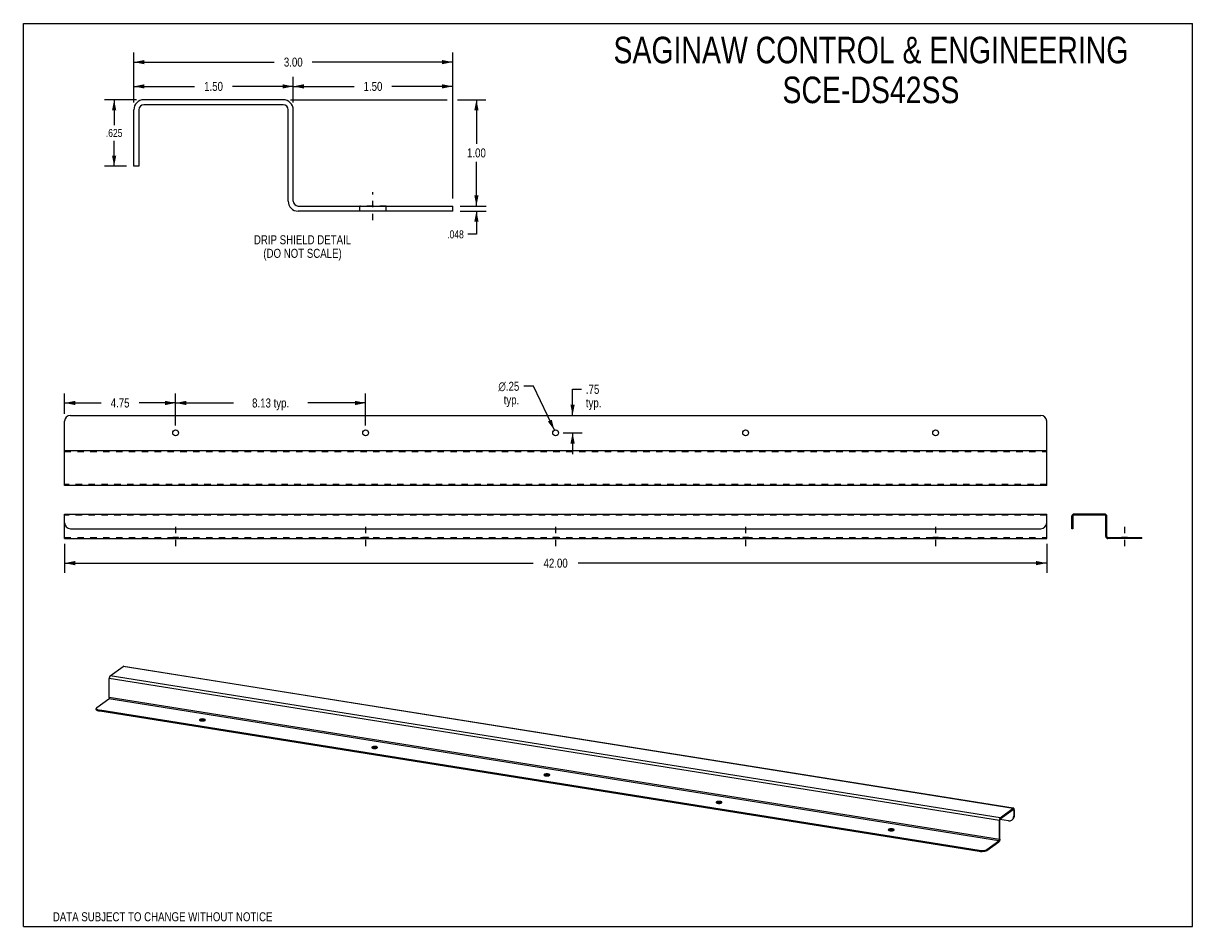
# Model space of a CAD drawing. Header units: inches. Extents: x 0 to 50, y 0 to 38.6.
import ezdxf

# ---------------------------------------------------------------- set-up
doc = ezdxf.new("R2010")
doc.units = ezdxf.units.IN
doc.header["$LTSCALE"] = 2.75
doc.header["$MEASUREMENT"] = 0
doc.linetypes.add('DASHED', pattern=[0.2, 0.1, -0.1])
doc.linetypes.add('HIDDEN', pattern=[0.2, 0.1, -0.1])
doc.layers.get('0').update_dxf_attribs({"linetype": 'CONTINUOUS'})
for name, color, linetype in [('02___PRT_ALL_AXES', 7, 'CONTINUOUS'), ('DEFAULT_2', 8, 'HIDDEN'), ('DIMENSIONS', 7, 'CONTINUOUS')]:
    doc.layers.add(name, color=color, linetype=linetype)
doc.styles.get("Standard").update_dxf_attribs({"font": 'txt', "width": 0.8})
doc.styles.add('TEXTSTYLE_1', font='gdt', dxfattribs={"width": 0.8})
doc.dimstyles.new('DIMSTYLE_1', dxfattribs={"dimtxt": 0.340909, "dimasz": 0.454545, "dimexe": 0.09, "dimexo": 0.07, "dimgap": 0.0375, "dimtad": 0, "dimtih": 1, "dimtoh": 1, "dimdec": 3, "dimlfac": 0.22, "dimzin": 4, "dimdsep": 46, "dimtxsty": 'Standard', "dimblk": '_FILLED', "dimblk1": '_FILLED', "dimblk2": '_FILLED', "dimcen": 0.09, "dimadec": 0, "dimazin": 0, "dimtfac": 1, "dimtdec": 3, "dimtofl": 0, "dimtmove": 0, "dimatfit": 3, "dimldrblk": '_FILLED', "dimfxl": 0, "dimtolj": 1, "dimtzin": 4, "dimarcsym": 0})
doc.dimstyles.new('DIMSTYLE_2', dxfattribs={"dimtxt": 0.386364, "dimasz": 0.454545, "dimexe": 0.09, "dimexo": 0.07, "dimgap": 0.0425, "dimtad": 0, "dimtih": 1, "dimtoh": 1, "dimzin": 4, "dimdsep": 46, "dimtxsty": 'Standard', "dimblk": '_FILLED', "dimblk1": '_FILLED', "dimblk2": '_FILLED', "dimcen": 0.09, "dimadec": 0, "dimazin": 0, "dimtfac": 1, "dimtofl": 0, "dimtmove": 0, "dimatfit": 3, "dimldrblk": '_FILLED', "dimfxl": 0, "dimtolj": 1, "dimtzin": 4, "dimarcsym": 0})
doc.dimstyles.new('DIMSTYLE_3', dxfattribs={"dimtxt": 0.386364, "dimasz": 0.454545, "dimexe": 0.09, "dimexo": 0.07, "dimgap": 0.09, "dimtad": 0, "dimtih": 1, "dimtoh": 1, "dimzin": 4, "dimdsep": 46, "dimtxsty": 'Standard', "dimblk": '_FILLED', "dimblk1": '_FILLED', "dimblk2": '_FILLED', "dimcen": 0.09, "dimadec": 0, "dimazin": 0, "dimtfac": 1, "dimtofl": 0, "dimtmove": 0, "dimatfit": 3, "dimldrblk": '_FILLED', "dimfxl": 0, "dimtolj": 1, "dimtzin": 4, "dimarcsym": 0})
doc.dimstyles.new('DIMSTYLE_4', dxfattribs={"dimtxt": 0.386364, "dimasz": 0.454545, "dimexe": 0.09, "dimexo": 0.07, "dimgap": 0.0425, "dimtad": 0, "dimtih": 1, "dimtoh": 1, "dimlfac": 0.22, "dimzin": 4, "dimdsep": 46, "dimtxsty": 'Standard', "dimblk": '_FILLED', "dimblk1": '_FILLED', "dimblk2": '_FILLED', "dimcen": 0.09, "dimadec": 0, "dimazin": 0, "dimtfac": 1, "dimtofl": 0, "dimtmove": 0, "dimatfit": 3, "dimldrblk": '_FILLED', "dimfxl": 0, "dimtolj": 1, "dimtzin": 4, "dimarcsym": 0})

# ---------------------------------------------------------------- blocks, each defined once
blk = doc.blocks.new('_FILLED')
at = {"color": 0, "linetype": 'ByBlock'}
blk.add_solid([(0, 0), (-1, 0.2), (-1, -0.2)], dxfattribs=at)
blk = doc.blocks.new('*D1')
at = {"layer": 'DIMENSIONS', "color": 2, "linetype": 'Continuous'}
for p, q in [((19.374, 30.824), (19.374, 31.733)), ((18.677, 30.824), (19.783, 30.824)), ((18.677, 30.605), (19.783, 30.605)), ((19.374, 30.605), (19.374, 29.613)), ((19.374, 29.613), (19.004, 29.613))]:
    blk.add_line(p, q, dxfattribs=at)
at = {"layer": 'DIMENSIONS', "color": 2, "linetype": 'Continuous', "xscale": 0.4545454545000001, "yscale": 0.4545454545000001, "zscale": 0.4545454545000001}
for p, rotation in [((19.374, 30.824), 270), ((19.374, 30.605), 90)]:
    blk.add_blockref('_FILLED', p, dxfattribs=dict(at, rotation=rotation))
at = {"layer": 'DIMENSIONS', "color": 2, "linetype": 'Continuous', "insert": (18.834, 29.783), "char_height": 0.3409, "width": 1.09091, "attachment_point": 3, "line_spacing_factor": 0.9}
blk.add_mtext('.048', dxfattribs=at)
blk = doc.blocks.new('*D2')
at = {"layer": 'DIMENSIONS', "color": 2, "linetype": 'Continuous'}
for p, q in [((4.836, 35.369), (3.472, 35.369)), ((3.881, 35.369), (3.881, 34.289)), ((3.881, 32.528), (3.881, 33.608)), ((4.404, 32.528), (3.472, 32.528))]:
    blk.add_line(p, q, dxfattribs=at)
at = {"layer": 'DIMENSIONS', "color": 2, "linetype": 'Continuous', "xscale": 0.4545454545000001, "yscale": 0.4545454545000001, "zscale": 0.4545454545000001}
for p, rotation in [((3.881, 35.369), 90), ((3.881, 32.528), 270)]:
    blk.add_blockref('_FILLED', p, dxfattribs=dict(at, rotation=rotation))
at = {"layer": 'DIMENSIONS', "color": 2, "linetype": 'Continuous', "insert": (3.881, 34.119), "char_height": 0.3409, "width": 1.09091, "attachment_point": 2, "line_spacing_factor": 0.9}
blk.add_mtext('.625', dxfattribs=at)
blk = doc.blocks.new('*D3')
at = {"layer": 'DIMENSIONS', "color": 2, "linetype": 'Continuous'}
for p, q in [((1.761, 16.375), (1.761, 15.14)), ((43.761, 16.375), (43.761, 15.14)), ((1.761, 15.549), (21.795, 15.549)), ((43.761, 15.549), (23.726, 15.549))]:
    blk.add_line(p, q, dxfattribs=at)
at = {"layer": 'DIMENSIONS', "color": 2, "linetype": 'Continuous', "xscale": 0.4545454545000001, "yscale": 0.4545454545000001, "zscale": 0.4545454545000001, "rotation": 180}
blk.add_blockref('_FILLED', (1.761, 15.549), dxfattribs=at)
at = {"layer": 'DIMENSIONS', "color": 2, "linetype": 'Continuous', "xscale": 0.4545454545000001, "yscale": 0.4545454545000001, "zscale": 0.4545454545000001}
blk.add_blockref('_FILLED', (43.761, 15.549), dxfattribs=at)
at = {"layer": 'DIMENSIONS', "color": 2, "linetype": 'Continuous', "insert": (22.761, 15.742), "char_height": 0.3864, "width": 1.54545, "attachment_point": 2, "line_spacing_factor": 0.9}
blk.add_mtext('42.00', dxfattribs=at)
blk = doc.blocks.new('*D4')
at = {"layer": 'DIMENSIONS', "color": 2, "linetype": 'Continuous'}
for p, q in [((1.761, 21.938), (1.761, 22.808)), ((6.511, 21.438), (6.511, 22.808)), ((1.761, 22.399), (3.324, 22.399)), ((6.511, 22.399), (4.947, 22.399))]:
    blk.add_line(p, q, dxfattribs=at)
at = {"layer": 'DIMENSIONS', "color": 2, "linetype": 'Continuous', "xscale": 0.4545454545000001, "yscale": 0.4545454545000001, "zscale": 0.4545454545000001, "rotation": 180}
blk.add_blockref('_FILLED', (1.761, 22.399), dxfattribs=at)
at = {"layer": 'DIMENSIONS', "color": 2, "linetype": 'Continuous', "xscale": 0.4545454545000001, "yscale": 0.4545454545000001, "zscale": 0.4545454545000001}
blk.add_blockref('_FILLED', (6.511, 22.399), dxfattribs=at)
at = {"layer": 'DIMENSIONS', "color": 2, "linetype": 'Continuous', "insert": (4.136, 22.592), "char_height": 0.3864, "width": 1.23636, "attachment_point": 2, "line_spacing_factor": 0.9}
blk.add_mtext('4.75', dxfattribs=at)
blk = doc.blocks.new('*D5')
at = {"layer": 'DIMENSIONS', "color": 2, "linetype": 'Continuous'}
for p, q in [((6.511, 21.438), (6.511, 22.808)), ((14.636, 21.438), (14.636, 22.808)), ((6.511, 22.399), (8.989, 22.399)), ((14.636, 22.399), (12.157, 22.399))]:
    blk.add_line(p, q, dxfattribs=at)
at = {"layer": 'DIMENSIONS', "color": 2, "linetype": 'Continuous', "xscale": 0.4545454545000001, "yscale": 0.4545454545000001, "zscale": 0.4545454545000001, "rotation": 180}
blk.add_blockref('_FILLED', (6.511, 22.399), dxfattribs=at)
at = {"layer": 'DIMENSIONS', "color": 2, "linetype": 'Continuous', "xscale": 0.4545454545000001, "yscale": 0.4545454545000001, "zscale": 0.4545454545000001}
blk.add_blockref('_FILLED', (14.636, 22.399), dxfattribs=at)
at = {"layer": 'DIMENSIONS', "color": 2, "linetype": 'Continuous', "insert": (10.573, 22.592), "char_height": 0.3864, "width": 2.78182, "attachment_point": 2, "line_spacing_factor": 0.9}
blk.add_mtext('8.13 typ.', dxfattribs=at)
blk = doc.blocks.new('*D6')
at = {"layer": 'DIMENSIONS', "color": 2, "linetype": 'Continuous'}
for p, q in [((23.486, 21.87), (23.486, 22.983)), ((23.486, 22.983), (23.861, 22.983)), ((23.079, 21.12), (23.895, 21.12)), ((23.486, 21.12), (23.486, 20.211))]:
    blk.add_line(p, q, dxfattribs=at)
at = {"layer": 'DIMENSIONS', "color": 2, "linetype": 'Continuous', "xscale": 0.4545454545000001, "yscale": 0.4545454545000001, "zscale": 0.4545454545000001}
for p, rotation in [((23.486, 21.87), 270), ((23.486, 21.12), 90)]:
    blk.add_blockref('_FILLED', p, dxfattribs=dict(at, rotation=rotation))
at = {"layer": 'DIMENSIONS', "color": 2, "linetype": 'Continuous', "insert": (24.054, 23.176), "char_height": 0.3864, "width": 1.23636, "attachment_point": 1, "line_spacing_factor": 0.9}
blk.add_mtext('.75\\Ptyp.', dxfattribs=at)
blk = doc.blocks.new('*D7')
at = {"layer": 'DIMENSIONS', "color": 2, "linetype": 'Continuous'}
for p, q in [((21.815, 23.113), (21.4, 23.113)), ((22.707, 21.233), (21.815, 23.113))]:
    blk.add_line(p, q, dxfattribs=at)
at = {"layer": 'DIMENSIONS', "color": 2, "linetype": 'Continuous', "xscale": 0.4545454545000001, "yscale": 0.4545454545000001, "zscale": 0.4545454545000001, "rotation": 295.367519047}
blk.add_blockref('_FILLED', (22.707, 21.233), dxfattribs=at)
at = {"layer": 'DIMENSIONS', "color": 2, "linetype": 'Continuous', "insert": (21.206, 23.306), "char_height": 0.38636, "width": 1.44242, "attachment_point": 3, "line_spacing_factor": 0.9, "style": 'TEXTSTYLE_1'}
blk.add_mtext('{\\Fgdt;n}\\Ftxt;.25\\Ptyp.', dxfattribs=at)
blk = doc.blocks.new('*D8')
at = {"layer": 'DIMENSIONS', "color": 2, "linetype": 'Continuous'}
for p, q in [((4.723, 35.255), (4.723, 36.351)), ((11.541, 35.255), (11.541, 36.351)), ((4.723, 35.941), (7.32, 35.941)), ((11.541, 35.941), (8.943, 35.941))]:
    blk.add_line(p, q, dxfattribs=at)
at = {"layer": 'DIMENSIONS', "color": 2, "linetype": 'Continuous', "xscale": 0.4545454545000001, "yscale": 0.4545454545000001, "zscale": 0.4545454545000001, "rotation": 180}
blk.add_blockref('_FILLED', (4.723, 35.941), dxfattribs=at)
at = {"layer": 'DIMENSIONS', "color": 2, "linetype": 'Continuous', "xscale": 0.4545454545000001, "yscale": 0.4545454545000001, "zscale": 0.4545454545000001}
blk.add_blockref('_FILLED', (11.541, 35.941), dxfattribs=at)
at = {"layer": 'DIMENSIONS', "color": 2, "linetype": 'Continuous', "insert": (8.132, 36.135), "char_height": 0.3864, "width": 1.23636, "attachment_point": 2, "line_spacing_factor": 0.9}
blk.add_mtext('1.50', dxfattribs=at)
blk = doc.blocks.new('*D9')
at = {"layer": 'DIMENSIONS', "color": 2, "linetype": 'Continuous'}
for p, q in [((11.541, 35.255), (11.541, 36.351)), ((18.359, 31.142), (18.359, 36.351)), ((11.541, 35.941), (14.139, 35.941)), ((18.359, 35.941), (15.761, 35.941))]:
    blk.add_line(p, q, dxfattribs=at)
at = {"layer": 'DIMENSIONS', "color": 2, "linetype": 'Continuous', "xscale": 0.4545454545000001, "yscale": 0.4545454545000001, "zscale": 0.4545454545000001, "rotation": 180}
blk.add_blockref('_FILLED', (11.541, 35.941), dxfattribs=at)
at = {"layer": 'DIMENSIONS', "color": 2, "linetype": 'Continuous', "xscale": 0.4545454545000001, "yscale": 0.4545454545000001, "zscale": 0.4545454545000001}
blk.add_blockref('_FILLED', (18.359, 35.941), dxfattribs=at)
at = {"layer": 'DIMENSIONS', "color": 2, "linetype": 'Continuous', "insert": (14.95, 36.135), "char_height": 0.3864, "width": 1.23636, "attachment_point": 2, "line_spacing_factor": 0.9}
blk.add_mtext('1.50', dxfattribs=at)
blk = doc.blocks.new('*D10')
at = {"layer": 'DIMENSIONS', "color": 2, "linetype": 'Continuous'}
for p, q in [((4.723, 35.255), (4.723, 37.389)), ((18.359, 31.142), (18.359, 37.389)), ((4.723, 36.98), (10.729, 36.98)), ((18.359, 36.98), (12.352, 36.98))]:
    blk.add_line(p, q, dxfattribs=at)
at = {"layer": 'DIMENSIONS', "color": 2, "linetype": 'Continuous', "xscale": 0.4545454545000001, "yscale": 0.4545454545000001, "zscale": 0.4545454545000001, "rotation": 180}
blk.add_blockref('_FILLED', (4.723, 36.98), dxfattribs=at)
at = {"layer": 'DIMENSIONS', "color": 2, "linetype": 'Continuous', "xscale": 0.4545454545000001, "yscale": 0.4545454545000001, "zscale": 0.4545454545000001}
blk.add_blockref('_FILLED', (18.359, 36.98), dxfattribs=at)
at = {"layer": 'DIMENSIONS', "color": 2, "linetype": 'Continuous', "insert": (11.541, 37.173), "char_height": 0.3864, "width": 1.23636, "attachment_point": 2, "line_spacing_factor": 0.9}
blk.add_mtext('3.00', dxfattribs=at)

msp = doc.modelspace()

# ---------------------------------------------------------------- linework, layer by layer
at = {"color": 7, "linetype": 'Continuous'}
for p, q in [((0, 0), (0, 38.6364)), ((0, 38.6364), (50, 38.6364)), ((50, 0), (50, 38.6364)), ((11.109, 35.1508), (5.1545, 35.1508)), ((4.9408, 34.9371), (4.9408, 32.5281)), ((11.3227, 31.0371), (11.3227, 34.9371)), ((4.9408, 32.5281), (4.7227, 32.5281)), ((18.359, 30.6053), (11.7545, 30.6053)), ((18.359, 30.6053), (18.359, 30.8235)), ((44.8817, 17.5511), (44.8817, 17.0211)), ((46.2387, 17.5981), (44.9287, 17.5981)), ((46.2857, 16.6931), (46.2857, 17.5511)), ((1.7606, 16.5981), (1.7606, 17.2711)), ((43.7606, 16.5981), (43.7606, 17.2711)), ((44.8817, 17.0211), (44.8337, 17.0211)), ((1.7606, 16.5981), (43.7606, 16.5981)), ((47.8337, 16.5981), (46.3807, 16.5981)), ((47.8337, 16.5981), (47.8337, 16.6461)), ((3.1181, 9.2888), (3.1181, 9.3339)), ((3.2624, 9.2113), (3.2279, 9.218)), ((3.2624, 9.2113), (3.2624, 9.2564)), ((40.8742, 3.2127), (3.2624, 9.2113)), ((41.7748, 4.6107), (42.3285, 5.0168)), ((42.3285, 5.0619), (42.3285, 5.0168)), ((42.3307, 5.0181), (42.3285, 5.0168)), ((42.3686, 5.0021), (42.3483, 4.9872)), ((41.7347, 4.5371), (41.755, 4.552)), ((41.755, 3.7457), (41.755, 4.552)), ((42.1217, 4.5253), (41.7599, 4.583)), ((41.7748, 4.6558), (41.7748, 4.6107)), ((42.3483, 4.9872), (42.2989, 4.9951)), ((42.3483, 4.9872), (42.3483, 4.7241)), ((42.3483, 4.7241), (42.3686, 4.7389)), ((41.2064, 3.2541), (41.7148, 3.627)), ((41.7148, 3.6721), (41.7148, 3.627)), ((41.7193, 3.6309), (41.7148, 3.627)), ((41.7347, 3.7308), (41.755, 3.7457)), ((40.8742, 3.2127), (40.8742, 3.2579)), ((41.2064, 3.2541), (41.2064, 3.2992)), ((0, 0), (50, 0))]:
    msp.add_line(p, q, dxfattribs=at)
at = {"color": 3, "linetype": 'Continuous'}
for p, q in [((11.109, 35.369), (5.1545, 35.369)), ((4.7227, 32.5281), (4.7227, 34.9371)), ((11.5408, 31.0371), (11.5408, 34.9371)), ((11.7545, 30.8235), (18.359, 30.8235)), ((1.7606, 18.8696), (1.7606, 21.6196)), ((2.0106, 21.8696), (43.5106, 21.8696)), ((43.7606, 18.8696), (43.7606, 21.6196)), ((1.7606, 20.3696), (43.7606, 20.3696)), ((43.7606, 18.8696), (1.7606, 18.8696)), ((1.7606, 17.2711), (1.7606, 17.6461)), ((1.7606, 17.6461), (43.7606, 17.6461)), ((43.7606, 17.2711), (43.7606, 17.6461)), ((44.8337, 17.0211), (44.8337, 17.5511)), ((46.2387, 17.6461), (44.9287, 17.6461)), ((46.3337, 16.6931), (46.3337, 17.5511)), ((2.0106, 17.0211), (43.5106, 17.0211)), ((46.3807, 16.6461), (47.8337, 16.6461)), ((3.7099, 10.7267), (4.2635, 11.1327)), ((42.3285, 5.0619), (4.2635, 11.1327)), ((4.2785, 11.1373), (42.3295, 5.0686)), ((3.6697, 9.8017), (3.6697, 10.6079)), ((41.7347, 4.5371), (3.6697, 10.6079)), ((41.7748, 4.6558), (3.7099, 10.7267)), ((3.1415, 9.3701), (3.6499, 9.743)), ((41.7148, 3.6721), (3.6499, 9.743)), ((41.7347, 3.7308), (3.6697, 9.8017)), ((40.8742, 3.2579), (3.2624, 9.2564)), ((41.7748, 4.6558), (42.3285, 5.0619)), ((42.3459, 5.0658), (42.3434, 5.0664)), ((42.3686, 5.0021), (42.3686, 4.7389)), ((41.7349, 4.5473), (41.7347, 4.5371)), ((41.7347, 3.7308), (41.7347, 4.5371)), ((42.3686, 4.7389), (42.3657, 4.7022)), ((41.2064, 3.2992), (41.7148, 3.6721)), ((40.8742, 3.2579), (40.9114, 3.2531)), ((40.9114, 3.2531), (40.9494, 3.2505)), ((41.1868, 3.2874), (41.2064, 3.2992))]:
    msp.add_line(p, q, dxfattribs=at)
for points in [[(4.2785, 11.1373), (4.2768, 11.1374), (4.2725, 11.137), (4.2681, 11.1355), (4.2635, 11.1327)], [(3.7099, 10.7267), (3.7054, 10.7228), (3.701, 10.7179), (3.6966, 10.7119), (3.6925, 10.705), (3.6885, 10.6973), (3.6849, 10.6888), (3.6815, 10.6797), (3.6785, 10.67), (3.6759, 10.66), (3.6737, 10.6496), (3.672, 10.6391), (3.6708, 10.6285), (3.67, 10.6182), (3.6697, 10.6079)], [(3.6697, 9.8017), (3.6696, 9.7957), (3.6691, 9.7898), (3.6682, 9.7837), (3.6671, 9.7777), (3.6656, 9.7718), (3.6639, 9.7662), (3.662, 9.761), (3.6598, 9.7562), (3.6575, 9.7519), (3.655, 9.7482), (3.6525, 9.7453), (3.6499, 9.743)], [(3.1415, 9.3701), (3.1277, 9.3573), (3.1199, 9.3443), (3.1181, 9.3339)], [(3.1181, 9.3339), (3.1183, 9.3309), (3.1226, 9.3176), (3.1332, 9.3047), (3.1494, 9.2925), (3.1711, 9.2813), (3.1976, 9.2714)], [(3.1976, 9.2714), (3.2279, 9.2631), (3.2624, 9.2564)], [(42.3434, 5.0664), (42.3417, 5.0666), (42.3374, 5.0662), (42.333, 5.0646), (42.3285, 5.0619)], [(42.3568, 5.0566), (42.3535, 5.0608), (42.3498, 5.0639), (42.3459, 5.0658)], [(42.3676, 5.0212), (42.3663, 5.0299), (42.3646, 5.0379), (42.3624, 5.045), (42.3598, 5.0513), (42.3568, 5.0566)], [(42.3686, 5.0021), (42.3683, 5.0119), (42.3676, 5.0212)], [(41.7387, 4.5787), (41.7369, 4.5682), (41.7357, 4.5577), (41.7349, 4.5473)], [(41.7748, 4.6558), (41.7703, 4.6519), (41.7659, 4.647), (41.7616, 4.6411), (41.7574, 4.6342), (41.7535, 4.6265), (41.7498, 4.618), (41.7464, 4.6088), (41.7434, 4.5992), (41.7408, 4.5891), (41.7387, 4.5787)], [(42.3439, 4.6363), (42.3253, 4.6078), (42.3022, 4.5835), (42.2898, 4.5735)], [(42.3657, 4.7022), (42.3575, 4.6681), (42.3439, 4.6363)], [(41.732, 3.7068), (41.7306, 3.7009), (41.7289, 3.6953), (41.7269, 3.6901), (41.7247, 3.6853), (41.7224, 3.6811), (41.72, 3.6774), (41.7174, 3.6744), (41.7148, 3.6721)], [(41.7347, 3.7308), (41.7345, 3.7249), (41.734, 3.7189), (41.7332, 3.7128), (41.732, 3.7068)], [(40.9494, 3.2505), (40.9885, 3.2499), (41.0275, 3.2514), (41.0653, 3.255), (41.101, 3.2606), (41.1337, 3.268)], [(41.1337, 3.268), (41.1627, 3.277), (41.1868, 3.2874)]]:
    msp.add_lwpolyline(points, dxfattribs=at)
at = {"color": 7, "linetype": 'Continuous'}
for points in [[(3.1711, 9.2362), (3.1494, 9.2474), (3.1332, 9.2596), (3.1226, 9.2725), (3.1183, 9.2858), (3.1181, 9.2888)], [(3.2279, 9.218), (3.1976, 9.2263), (3.1711, 9.2362)], [(42.3359, 5.019), (42.335, 5.0191), (42.3329, 5.0189), (42.3307, 5.0181)], [(42.3483, 4.9872), (42.3482, 4.9921), (42.3478, 4.9966), (42.3472, 5.001), (42.3464, 5.0049), (42.3453, 5.0084), (42.344, 5.0115), (42.3425, 5.0141), (42.3408, 5.0162), (42.339, 5.0178), (42.3371, 5.0187), (42.3359, 5.019)], [(41.7748, 4.6107), (41.7726, 4.6088), (41.7704, 4.6064), (41.7683, 4.6034), (41.7662, 4.6), (41.7643, 4.5962), (41.7624, 4.592), (41.7608, 4.5875), (41.7593, 4.5827), (41.758, 4.5777), (41.7569, 4.5726), (41.7561, 4.5674), (41.7555, 4.5622), (41.7551, 4.557), (41.755, 4.552)], [(42.1217, 4.5253), (42.1576, 4.5226), (42.1918, 4.5256), (42.2246, 4.5345), (42.2549, 4.5489), (42.2695, 4.5586)], [(42.2695, 4.5586), (42.2819, 4.5686), (42.305, 4.5929), (42.3236, 4.6214), (42.3372, 4.6532)], [(42.3372, 4.6532), (42.3454, 4.6873), (42.3483, 4.7241)], [(41.7488, 3.6937), (41.7462, 3.6836), (41.7432, 3.674), (41.7398, 3.6648), (41.7362, 3.6564), (41.7322, 3.6486), (41.7281, 3.6417), (41.7237, 3.6358), (41.7193, 3.6309)], [(41.755, 3.7457), (41.7547, 3.7355), (41.754, 3.7251), (41.7527, 3.7146), (41.751, 3.7041), (41.7488, 3.6937)], [(40.9494, 3.2054), (40.9114, 3.208), (40.8742, 3.2127)], [(41.2064, 3.2541), (41.1868, 3.2423), (41.1627, 3.2319), (41.1337, 3.2229), (41.101, 3.2155), (41.0653, 3.2099), (41.0275, 3.2063), (40.9885, 3.2048), (40.9494, 3.2054)]]:
    msp.add_lwpolyline(points, dxfattribs=at)
at = {"color": 3, "linetype": 'Continuous'}
for centre, radius, start, end in [((5.1545, 34.9371), 0.4318, 90, 180), ((11.109, 34.9371), 0.4318, 0, 90), ((11.7545, 31.0371), 0.2136, 180, 270), ((2.0106, 21.6196), 0.25, 90, 180), ((43.5106, 21.6196), 0.25, 0, 90), ((44.9287, 17.5511), 0.095, 90, 180), ((46.2387, 17.5511), 0.095, 0, 90), ((2.0106, 17.2711), 0.25, 180, 270), ((43.5106, 17.2711), 0.25, 270, 360), ((46.3807, 16.6931), 0.047, 180, 270)]:
    msp.add_arc(centre, radius, start, end, dxfattribs=at)
at = {"color": 7, "linetype": 'Continuous'}
for centre, radius, start, end in [((5.1545, 34.9371), 0.2136, 90, 180), ((11.109, 34.9371), 0.2136, 0, 90), ((11.7545, 31.0371), 0.4318, 180, 270), ((44.9287, 17.5511), 0.047, 90, 180), ((46.2387, 17.5511), 0.047, 0, 90), ((46.3807, 16.6931), 0.095, 180, 270)]:
    msp.add_arc(centre, radius, start, end, dxfattribs=at)
at = {"layer": '02___PRT_ALL_AXES', "color": 2, "linetype": 'DASHED'}
for p, q in [((14.9499, 30.219), (14.9499, 31.4144)), ((6.5106, 17.1006), (6.5106, 16.1435)), ((14.6356, 17.1006), (14.6356, 16.1435)), ((22.7606, 17.1006), (22.7606, 16.1435)), ((30.8856, 17.1006), (30.8856, 16.1435)), ((39.0106, 17.1006), (39.0106, 16.1435)), ((47.0837, 17.1006), (47.0837, 16.1435))]:
    msp.add_line(p, q, dxfattribs=at)
at = {"layer": '02___PRT_ALL_AXES', "color": 8, "linetype": 'HIDDEN'}
for p, q in [((14.3818, 30.6053), (14.3818, 30.8235)), ((15.5176, 30.8235), (14.3823, 30.8235)), ((15.5176, 30.6053), (14.3823, 30.6053)), ((15.5181, 30.6053), (15.5181, 30.8235)), ((6.3856, 16.6461), (6.3856, 16.5981)), ((6.6356, 16.6461), (6.3856, 16.6461)), ((6.6356, 16.5981), (6.3856, 16.5981)), ((6.6356, 16.6461), (6.6356, 16.5981)), ((14.5106, 16.6461), (14.5106, 16.5981)), ((14.7606, 16.6461), (14.5106, 16.6461)), ((14.7606, 16.5981), (14.5106, 16.5981)), ((14.7606, 16.6461), (14.7606, 16.5981)), ((22.6356, 16.6461), (22.6356, 16.5981)), ((22.8856, 16.6461), (22.6356, 16.6461)), ((22.8856, 16.5981), (22.6356, 16.5981)), ((22.8856, 16.6461), (22.8856, 16.5981)), ((31.0106, 16.6461), (30.7606, 16.6461)), ((30.7606, 16.6461), (30.7606, 16.5981)), ((31.0106, 16.5981), (30.7606, 16.5981)), ((31.0106, 16.6461), (31.0106, 16.5981)), ((39.1356, 16.6461), (38.8856, 16.6461)), ((38.8856, 16.6461), (38.8856, 16.5981)), ((39.1356, 16.5981), (38.8856, 16.5981)), ((39.1356, 16.6461), (39.1356, 16.5981)), ((46.9587, 16.5981), (46.9587, 16.6461)), ((47.2086, 16.6461), (46.9588, 16.6461)), ((47.2086, 16.5981), (46.9588, 16.5981)), ((47.2087, 16.5981), (47.2087, 16.6461))]:
    msp.add_line(p, q, dxfattribs=at)
at = {"layer": '02___PRT_ALL_AXES', "color": 7, "linetype": 'Continuous'}
for p, q in [((7.5445, 8.8565), (7.5445, 8.8207)), ((14.9082, 7.6821), (14.9082, 7.6463)), ((22.272, 6.5077), (22.272, 6.4719)), ((29.6357, 5.3333), (29.6357, 5.2975)), ((36.9995, 4.1588), (36.9995, 4.123))]:
    msp.add_line(p, q, dxfattribs=at)
at = {"layer": '02___PRT_ALL_AXES', "color": 3, "linetype": 'Continuous'}
for p, q in [((7.771, 8.8204), (7.78, 8.8297)), ((7.78, 8.8297), (7.7827, 8.8385)), ((15.1348, 7.646), (15.1437, 7.6553)), ((15.1437, 7.6553), (15.1465, 7.6641)), ((22.4985, 6.4716), (22.5075, 6.4809)), ((22.5075, 6.4809), (22.5102, 6.4896)), ((29.8623, 5.2971), (29.8712, 5.3064)), ((29.8712, 5.3064), (29.874, 5.3152)), ((37.226, 4.1227), (37.235, 4.132)), ((37.235, 4.132), (37.2378, 4.1408))]:
    msp.add_line(p, q, dxfattribs=at)
for points in [[(7.5445, 8.8565), (7.5355, 8.8472), (7.5327, 8.8384)], [(7.5327, 8.8384), (7.5364, 8.8284), (7.5458, 8.8194), (7.5611, 8.8114), (7.581, 8.8047)], [(7.6284, 8.88), (7.6022, 8.8767), (7.5786, 8.8715), (7.5596, 8.8649), (7.5445, 8.8565)], [(7.581, 8.8047), (7.605, 8.7997), (7.6315, 8.7967)], [(7.7827, 8.8385), (7.7791, 8.8485), (7.7697, 8.8575), (7.7544, 8.8655), (7.7345, 8.8722), (7.7105, 8.8772), (7.684, 8.8803), (7.6562, 8.8812), (7.6284, 8.88)], [(7.6315, 8.7967), (7.6593, 8.7957), (7.6871, 8.7969)], [(7.6871, 8.7969), (7.7133, 8.8002), (7.7369, 8.8054), (7.7559, 8.8121), (7.771, 8.8204)], [(14.9082, 7.6821), (14.8993, 7.6728), (14.8965, 7.664)], [(14.8965, 7.664), (14.9001, 7.654), (14.9096, 7.645), (14.9248, 7.637), (14.9448, 7.6303)], [(14.9922, 7.7056), (14.9659, 7.7023), (14.9423, 7.6971), (14.9233, 7.6904), (14.9082, 7.6821)], [(14.9448, 7.6303), (14.9687, 7.6253), (14.9952, 7.6222)], [(15.1465, 7.6641), (15.1429, 7.6741), (15.1334, 7.6831), (15.1182, 7.6911), (15.0982, 7.6978), (15.0743, 7.7027), (15.0478, 7.7058), (15.0199, 7.7067), (14.9922, 7.7056)], [(14.9952, 7.6222), (15.0231, 7.6213), (15.0508, 7.6225)], [(15.0508, 7.6225), (15.0771, 7.6258), (15.1006, 7.6309), (15.1197, 7.6376), (15.1348, 7.646)], [(22.272, 6.5077), (22.263, 6.4984), (22.2602, 6.4896)], [(22.3559, 6.5312), (22.3297, 6.5279), (22.3061, 6.5227), (22.2871, 6.516), (22.272, 6.5077)], [(22.5102, 6.4896), (22.5066, 6.4996), (22.4972, 6.5086), (22.4819, 6.5167), (22.462, 6.5234), (22.438, 6.5283), (22.4115, 6.5314), (22.3837, 6.5323), (22.3559, 6.5312)], [(22.2602, 6.4896), (22.2639, 6.4796), (22.2733, 6.4706), (22.2886, 6.4626), (22.3085, 6.4559)], [(22.3085, 6.4559), (22.3325, 6.4509), (22.359, 6.4478)], [(22.359, 6.4478), (22.3868, 6.4469), (22.4146, 6.4481)], [(22.4146, 6.4481), (22.4408, 6.4514), (22.4644, 6.4565), (22.4834, 6.4632), (22.4985, 6.4716)], [(29.6357, 5.3333), (29.6268, 5.324), (29.624, 5.3152)], [(29.624, 5.3152), (29.6276, 5.3052), (29.6371, 5.2962), (29.6523, 5.2882), (29.6723, 5.2814)], [(29.7197, 5.3568), (29.6934, 5.3534), (29.6699, 5.3483), (29.6508, 5.3416), (29.6357, 5.3333)], [(29.6723, 5.2814), (29.6962, 5.2765), (29.7227, 5.2734)], [(29.874, 5.3152), (29.8704, 5.3252), (29.8609, 5.3342), (29.8457, 5.3422), (29.8257, 5.349), (29.8018, 5.3539), (29.7753, 5.357), (29.7474, 5.3579), (29.7197, 5.3568)], [(29.7227, 5.2734), (29.7506, 5.2725), (29.7783, 5.2736)], [(29.7783, 5.2736), (29.8046, 5.277), (29.8281, 5.2821), (29.8472, 5.2888), (29.8623, 5.2971)], [(36.9995, 4.1588), (36.9905, 4.1495), (36.9878, 4.1408)], [(36.9878, 4.1408), (36.9914, 4.1308), (37.0008, 4.1218), (37.0161, 4.1137), (37.036, 4.107)], [(37.0834, 4.1823), (37.0572, 4.179), (37.0336, 4.1739), (37.0146, 4.1672), (36.9995, 4.1588)], [(37.036, 4.107), (37.06, 4.1021), (37.0865, 4.099)], [(37.2378, 4.1408), (37.2341, 4.1508), (37.2247, 4.1598), (37.2094, 4.1678), (37.1895, 4.1745), (37.1655, 4.1795), (37.139, 4.1826), (37.1112, 4.1835), (37.0834, 4.1823)], [(37.0865, 4.099), (37.1143, 4.0981), (37.1421, 4.0992)], [(37.1421, 4.0992), (37.1683, 4.1025), (37.1919, 4.1077), (37.2109, 4.1144), (37.226, 4.1227)]]:
    msp.add_lwpolyline(points, dxfattribs=at)
at = {"layer": '02___PRT_ALL_AXES', "color": 7, "linetype": 'Continuous'}
for points in [[(7.6284, 8.8349), (7.6022, 8.8316), (7.5786, 8.8264), (7.5596, 8.8198)], [(7.684, 8.8351), (7.6562, 8.8361), (7.6284, 8.8349)], [(7.7345, 8.8271), (7.7105, 8.8321), (7.684, 8.8351)], [(7.7629, 8.8159), (7.7544, 8.8204), (7.7345, 8.8271)], [(14.9922, 7.6605), (14.9659, 7.6572), (14.9423, 7.652), (14.9233, 7.6453)], [(15.0478, 7.6607), (15.0199, 7.6616), (14.9922, 7.6605)], [(15.0982, 7.6527), (15.0743, 7.6576), (15.0478, 7.6607)], [(15.1267, 7.6415), (15.1182, 7.646), (15.0982, 7.6527)], [(22.3559, 6.4861), (22.3297, 6.4828), (22.3061, 6.4776), (22.2871, 6.4709)], [(22.4115, 6.4863), (22.3837, 6.4872), (22.3559, 6.4861)], [(22.462, 6.4783), (22.438, 6.4832), (22.4115, 6.4863)], [(22.4904, 6.4671), (22.4819, 6.4716), (22.462, 6.4783)], [(29.7197, 5.3117), (29.6934, 5.3083), (29.6699, 5.3032), (29.6508, 5.2965)], [(29.7753, 5.3119), (29.7474, 5.3128), (29.7197, 5.3117)], [(29.8257, 5.3038), (29.8018, 5.3088), (29.7753, 5.3119)], [(29.8542, 5.2927), (29.8457, 5.2971), (29.8257, 5.3038)], [(37.0834, 4.1372), (37.0572, 4.1339), (37.0336, 4.1288), (37.0146, 4.1221)], [(37.139, 4.1375), (37.1112, 4.1384), (37.0834, 4.1372)], [(37.1895, 4.1294), (37.1655, 4.1344), (37.139, 4.1375)], [(37.2179, 4.1182), (37.2094, 4.1227), (37.1895, 4.1294)]]:
    msp.add_lwpolyline(points, dxfattribs=at)
at = {"layer": '02___PRT_ALL_AXES', "color": 3, "linetype": 'Continuous'}
for centre in [(6.5106, 21.1196), (14.6356, 21.1196), (22.7606, 21.1196), (30.8856, 21.1196), (39.0106, 21.1196)]:
    msp.add_circle(centre, 0.125, dxfattribs=at)
at = {"layer": 'DEFAULT_2', "color": 8, "linetype": 'HIDDEN'}
for p, q in [((1.7606, 20.3216), (43.7606, 20.3216)), ((43.7606, 18.9176), (1.7606, 18.9176)), ((43.7606, 17.5981), (1.7606, 17.5981)), ((1.7606, 16.6461), (43.7606, 16.6461))]:
    msp.add_line(p, q, dxfattribs=at)
at = {"layer": 'DIMENSIONS', "color": 2, "linetype": 'Continuous'}
for p, q in [((11.4272, 35.369), (18.1248, 35.369)), ((18.5649, 35.369), (19.7828, 35.369)), ((19.3737, 35.369), (19.3737, 33.4826)), ((19.3737, 30.8235), (19.3737, 32.7099)), ((18.6772, 30.8235), (19.7828, 30.8235))]:
    msp.add_line(p, q, dxfattribs=at)
for points in [[(19.3737, 35.369), (19.4646, 34.9144), (19.2828, 34.9144)], [(19.3737, 30.8235), (19.2828, 31.2781), (19.4646, 31.2781)]]:
    msp.add_solid(points, dxfattribs=at)

# ---------------------------------------------------------------- texts
at = {"layer": 'DIMENSIONS', "color": 2, "linetype": 'Continuous', "attachment_point": 2, "line_spacing_factor": 0.9}
for s, insert, char_height, width in [('SAGINAW CONTROL & ENGINEERING\\PSCE-DS42SS', (36.2458, 38.0647), 1.136364, 26.363636), ('1.00', (19.3737, 33.2894), 0.38636, 1.236364), ('DRIP SHIELD DETAIL\\P(DO NOT SCALE)', (11.9369, 29.5735), 0.386364, 5.563636), ('DATA SUBJECT TO CHANGE WITHOUT NOTICE', (5.9557, 0.6148), 0.386364, 11.436364)]:
    msp.add_mtext(s, dxfattribs=dict(at, insert=insert, char_height=char_height, width=width))

# ---------------------------------------------------------------- dimensions: what is measured, and where the dimension line sits
at = {"layer": 'DIMENSIONS', "color": 2, "linetype": 'Continuous'}
for base, p1, p2, dimstyle, picture, middle in [((18.359, 36.9802), (4.7227, 35.1853), (18.359, 31.0717), 'DIMSTYLE_4', '*D10', (11.5408, 36.9802)), ((11.5408, 35.9414), (4.7227, 35.1853), (11.5408, 35.1853), 'DIMSTYLE_4', '*D8', (8.1318, 35.9414)), ((18.359, 35.9414), (11.5408, 35.1853), (18.359, 31.0717), 'DIMSTYLE_4', '*D9', (14.9499, 35.9414)), ((6.5106, 22.3989), (1.7606, 21.8678), (6.5106, 21.3678), 'DIMSTYLE_2', '*D4', (4.1356, 22.3989)), ((43.7606, 15.5487), (1.7606, 16.4449), (43.7606, 16.4449), 'DIMSTYLE_2', '*D3', (22.7606, 15.5487))]:
    dim = msp.add_linear_dim(base=base, p1=p1, p2=p2, dimstyle=dimstyle, dxfattribs=at)
    dim.commit()
    dim.dimension.update_dxf_attribs({"geometry": picture, "text_midpoint": middle, "dimtype": 160})
for base, p1, p2, picture, middle in [((3.8807, 32.5281), (4.9063, 35.369), (4.4745, 32.5281), '*D2', (3.8807, 33.9485)), ((19.3737, 30.6053), (18.6072, 30.8235), (18.6072, 30.6053), '*D1', (18.2882, 29.613))]:
    dim = msp.add_linear_dim(base=base, p1=p1, p2=p2, angle=270, dimstyle='DIMSTYLE_1', dxfattribs=at)
    dim.commit()
    dim.dimension.update_dxf_attribs({"geometry": picture, "text_midpoint": middle, "dimtype": 160})
dim = msp.add_linear_dim(base=(23.4859, 21.1196), p1=(2.0106, 21.8696), p2=(23.965, 21.1196), angle=270, text='<>\\Ptyp.', dimstyle='DIMSTYLE_2', dxfattribs=at)
dim.commit()
dim.dimension.update_dxf_attribs({"geometry": '*D6', "text_midpoint": (24.6723, 22.6932), "dimtype": 160})
dim = msp.add_diameter_dim_2p(p1=(22.707, 21.2325), p2=(22.8141, 21.0067), text='<>\\Ptyp.', dimstyle='DIMSTYLE_3', dxfattribs=at)
dim.commit()
dim.dimension.update_dxf_attribs({"geometry": '*D7', "text_midpoint": (20.4851, 22.8233), "dimtype": 163})
dim = msp.add_linear_dim(base=(14.6355544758, 22.3989057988), p1=(6.5105544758, 21.3677816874), p2=(14.6355544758, 21.3677816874), text='<> typ.', dimstyle='DIMSTYLE_2', dxfattribs=at)
dim.commit()
dim.dimension.update_dxf_attribs({"geometry": '*D5', "text_midpoint": (10.5730544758, 22.3989057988), "dimtype": 160})

doc.saveas('drawing.dxf')
